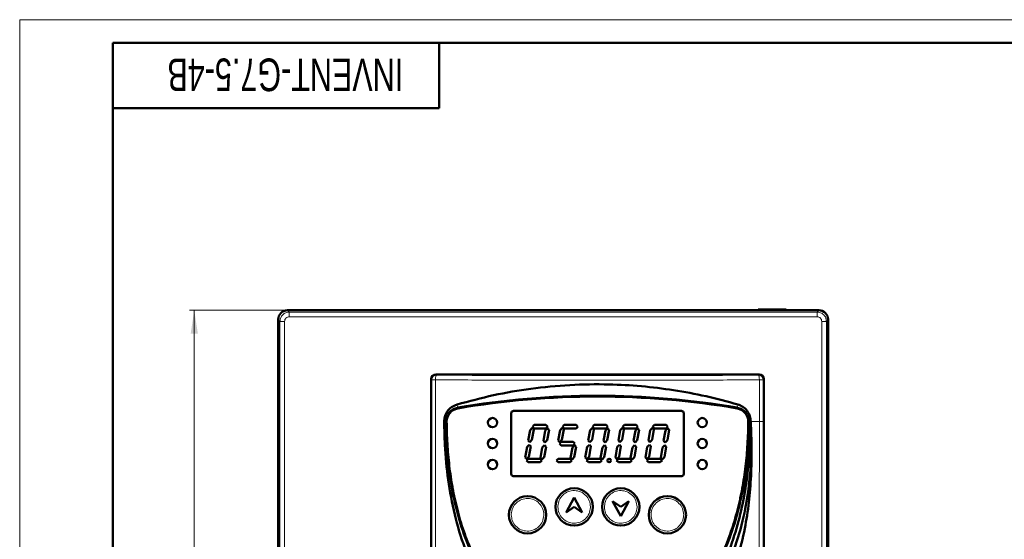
# Model space of a CAD drawing. Header units: millimetres. Extents: x 0 to 594, y 0 to 420.
# Tile 3 of 6: x 0 to 211, y 308 to 420. Entities that reach past the tile are written whole.
import ezdxf

# ---------------------------------------------------------------- set-up
doc = ezdxf.new("R2010")
doc.units = ezdxf.units.MM
doc.linetypes.add('SLD-Сплошная', pattern=[0])
doc.styles.add('SLDTEXTSTYLE0', font='TXT', dxfattribs={"width": 0.7, "bigfont": 'bigfont'})
doc.styles.add('SLDTEXTSTYLE1', font='TXT', dxfattribs={"width": 0.7})
doc.dimstyles.new('SLDDIMSTYLE0', dxfattribs={"dimtxt": 5, "dimasz": 5, "dimexe": 0, "dimexo": 0.0625, "dimgap": 1.25, "dimtad": 2, "dimdec": 1, "dimrnd": 1e-09, "dimzin": 12, "dimdsep": 46, "dimtxsty": 'SLDTEXTSTYLE1', "dimsah": 1, "dimcen": 0.09, "dimadec": 0, "dimazin": 3, "dimtfac": 1, "dimtdec": 3, "dimtofl": 0, "dimtmove": 0, "dimatfit": 3, "dimfxl": 0, "dimfrac": 2, "dimtolj": 1, "dimtzin": 12, "dimarcsym": 0})

# ---------------------------------------------------------------- blocks, each defined once
blk = doc.blocks.new('_D_1')
at = {"color": 7, "linetype": 'SLD-Сплошная', "lineweight": 0}
for p, q in [((57.46, 357.63), (36.46, 357.63)), ((37.46, 114.64), (37.46, 357.63)), ((78.78, 114.64), (36.46, 114.64))]:
    blk.add_line(p, q, dxfattribs=at)
at = {"color": 7, "linetype": 'SLD-Сплошная', "lineweight": 18}
for points in [[(37.46, 357.63), (36.69, 352.63), (38.23, 352.63)], [(37.46, 114.64), (38.23, 119.64), (36.69, 119.64)]]:
    blk.add_solid(points, dxfattribs=at)
at = {"color": 7, "linetype": 'SLD-Сплошная', "lineweight": 18, "insert": (31.01, 234.53), "char_height": 5, "attachment_point": 1, "rotation": 90, "style": 'SLDTEXTSTYLE0'}
blk.add_mtext('В', dxfattribs=at)

msp = doc.modelspace()

# ---------------------------------------------------------------- linework, layer by layer
at = {"color": 7, "linetype": 'SLD-Сплошная', "lineweight": 18}
for q in [(594, 420), (0, 0)]:
    msp.add_line((0, 420), q, dxfattribs=at)
at = {"color": 7, "linetype": 'SLD-Сплошная', "lineweight": 50}
for p, q in [((589, 415), (20, 415)), ((20, 415), (20, 5)), ((90, 401), (90, 415)), ((20, 401), (90, 401)), ((57.46, 357.64), (171.46, 357.64)), ((171.48, 357.63), (57.47, 357.63)), ((158.46, 357.64), (158.46, 357.84)), ((164.06, 357.84), (158.46, 357.84)), ((164.46, 357.84), (164.06, 357.84)), ((164.06, 357.64), (164.06, 357.84)), ((164.46, 357.64), (164.46, 357.84)), ((55.46, 119.64), (55.46, 355.64)), ((55.48, 355.63), (55.48, 260.93)), ((173.48, 355.63), (173.48, 260.93)), ((88.28, 342.83), (88.28, 284.68)), ((158.68, 343.83), (89.27, 343.83)), ((159.68, 260.93), (159.68, 342.83)), ((105.98, 336.03), (141.98, 336.03)), ((105.48, 322.53), (105.48, 335.53)), ((142.48, 335.53), (142.48, 322.53)), ((109.51, 331.94), (109.11, 329.7)), ((109.98, 332.41), (109.51, 331.94)), ((109.91, 329.84), (110.3, 332.08)), ((110.3, 332.08), (109.98, 332.41)), ((110.4, 333.03), (110.02, 332.65)), ((110.02, 332.65), (110.4, 332.27)), ((112.93, 333.03), (110.4, 333.03)), ((110.4, 332.27), (112.93, 332.27)), ((112.78, 331.84), (112.38, 329.6)), ((113.25, 332.3), (112.78, 331.84)), ((113.31, 332.65), (112.93, 333.03)), ((112.93, 332.27), (113.31, 332.65)), ((113.18, 329.74), (113.58, 331.98)), ((113.58, 331.98), (113.25, 332.3)), ((115.96, 331.94), (115.56, 329.7)), ((116.43, 332.41), (115.96, 331.94)), ((116.36, 329.84), (116.75, 332.08)), ((116.75, 332.08), (116.43, 332.41)), ((116.85, 333.03), (116.47, 332.65)), ((116.47, 332.65), (116.85, 332.27)), ((119.38, 333.03), (116.85, 333.03)), ((116.85, 332.27), (119.38, 332.27)), ((119.76, 332.65), (119.38, 333.03)), ((119.38, 332.27), (119.76, 332.65)), ((122.41, 331.94), (122.01, 329.7)), ((122.88, 332.41), (122.41, 331.94)), ((122.81, 329.84), (123.2, 332.08)), ((123.2, 332.08), (122.88, 332.41)), ((123.3, 333.03), (122.92, 332.65)), ((122.92, 332.65), (123.3, 332.27)), ((125.83, 333.03), (123.3, 333.03)), ((123.3, 332.27), (125.83, 332.27)), ((125.68, 331.84), (125.28, 329.6)), ((126.15, 332.3), (125.68, 331.84)), ((126.21, 332.65), (125.83, 333.03)), ((125.83, 332.27), (126.21, 332.65)), ((126.08, 329.74), (126.48, 331.98)), ((126.48, 331.98), (126.15, 332.3)), ((128.86, 331.94), (128.46, 329.7)), ((129.33, 332.41), (128.86, 331.94)), ((129.26, 329.84), (129.65, 332.08)), ((129.65, 332.08), (129.33, 332.41)), ((129.75, 333.03), (129.37, 332.65)), ((129.37, 332.65), (129.75, 332.27)), ((132.28, 333.03), (129.75, 333.03)), ((129.75, 332.27), (132.28, 332.27)), ((132.13, 331.84), (131.73, 329.6)), ((132.6, 332.3), (132.13, 331.84)), ((132.66, 332.65), (132.28, 333.03)), ((132.28, 332.27), (132.66, 332.65)), ((132.53, 329.74), (132.93, 331.98)), ((132.93, 331.98), (132.6, 332.3)), ((135.31, 331.94), (134.91, 329.7)), ((135.78, 332.41), (135.31, 331.94)), ((135.71, 329.84), (136.1, 332.08)), ((136.1, 332.08), (135.78, 332.41)), ((136.2, 333.03), (135.82, 332.65)), ((135.82, 332.65), (136.2, 332.27)), ((138.73, 333.03), (136.2, 333.03)), ((136.2, 332.27), (138.73, 332.27)), ((138.58, 331.84), (138.18, 329.6)), ((139.05, 332.3), (138.58, 331.84)), ((139.11, 332.65), (138.73, 333.03)), ((138.73, 332.27), (139.11, 332.65)), ((138.98, 329.74), (139.38, 331.98)), ((139.38, 331.98), (139.05, 332.3)), ((109.11, 329.7), (109.44, 329.37)), ((109.44, 329.37), (109.91, 329.84)), ((112.38, 329.6), (112.71, 329.27)), ((112.71, 329.27), (113.18, 329.74)), ((115.56, 329.7), (115.89, 329.37)), ((115.89, 329.37), (116.36, 329.84)), ((122.01, 329.7), (122.34, 329.37)), ((122.34, 329.37), (122.81, 329.84)), ((125.28, 329.6), (125.61, 329.27)), ((125.61, 329.27), (126.08, 329.74)), ((128.46, 329.7), (128.79, 329.37)), ((128.79, 329.37), (129.26, 329.84)), ((131.73, 329.6), (132.06, 329.27)), ((132.06, 329.27), (132.53, 329.74)), ((134.91, 329.7), (135.24, 329.37)), ((135.24, 329.37), (135.71, 329.84)), ((138.18, 329.6), (138.51, 329.27)), ((138.51, 329.27), (138.98, 329.74)), ((108.87, 328.31), (108.47, 326.08)), ((109.34, 328.78), (108.87, 328.31)), ((109.27, 326.22), (109.66, 328.46)), ((109.66, 328.46), (109.34, 328.78)), ((112.14, 328.22), (111.75, 325.98)), ((112.61, 328.68), (112.14, 328.22)), ((112.54, 326.12), (112.94, 328.36)), ((112.94, 328.36), (112.61, 328.68)), ((116.21, 329.41), (115.83, 329.03)), ((115.83, 329.03), (116.21, 328.65)), ((118.74, 329.41), (116.21, 329.41)), ((116.21, 328.65), (118.74, 328.65)), ((118.59, 328.22), (118.2, 325.98)), ((119.06, 328.68), (118.59, 328.22)), ((119.12, 329.03), (118.74, 329.41)), ((118.74, 328.65), (119.12, 329.03)), ((118.99, 326.12), (119.39, 328.36)), ((119.39, 328.36), (119.06, 328.68)), ((121.77, 328.31), (121.37, 326.08)), ((122.24, 328.78), (121.77, 328.31)), ((122.17, 326.22), (122.56, 328.46)), ((122.56, 328.46), (122.24, 328.78)), ((125.04, 328.22), (124.65, 325.98)), ((125.51, 328.68), (125.04, 328.22)), ((125.44, 326.12), (125.84, 328.36)), ((125.84, 328.36), (125.51, 328.68)), ((128.22, 328.31), (127.82, 326.08)), ((128.69, 328.78), (128.22, 328.31)), ((128.62, 326.22), (129.01, 328.46)), ((129.01, 328.46), (128.69, 328.78)), ((131.49, 328.22), (131.1, 325.98)), ((131.96, 328.68), (131.49, 328.22)), ((131.89, 326.12), (132.29, 328.36)), ((132.29, 328.36), (131.96, 328.68)), ((134.67, 328.31), (134.27, 326.08)), ((135.14, 328.78), (134.67, 328.31)), ((135.07, 326.22), (135.46, 328.46)), ((135.46, 328.46), (135.14, 328.78)), ((137.94, 328.22), (137.55, 325.98)), ((138.41, 328.68), (137.94, 328.22)), ((138.34, 326.12), (138.74, 328.36)), ((138.74, 328.36), (138.41, 328.68)), ((108.47, 326.08), (108.8, 325.75)), ((109.12, 325.79), (108.74, 325.41)), ((108.74, 325.41), (109.12, 325.03)), ((108.8, 325.75), (109.27, 326.22)), ((111.65, 325.79), (109.12, 325.79)), ((112.03, 325.41), (111.65, 325.79)), ((111.65, 325.03), (112.03, 325.41)), ((111.75, 325.98), (112.07, 325.65)), ((112.07, 325.65), (112.54, 326.12)), ((115.57, 325.79), (115.19, 325.41)), ((115.19, 325.41), (115.57, 325.03)), ((118.1, 325.79), (115.57, 325.79)), ((118.48, 325.41), (118.1, 325.79)), ((118.1, 325.03), (118.48, 325.41)), ((118.2, 325.98), (118.52, 325.65)), ((118.52, 325.65), (118.99, 326.12)), ((121.37, 326.08), (121.7, 325.75)), ((122.02, 325.79), (121.64, 325.41)), ((121.64, 325.41), (122.02, 325.03)), ((121.7, 325.75), (122.17, 326.22)), ((124.55, 325.79), (122.02, 325.79)), ((124.93, 325.41), (124.55, 325.79)), ((124.55, 325.03), (124.93, 325.41)), ((124.65, 325.98), (124.97, 325.65)), ((124.97, 325.65), (125.44, 326.12)), ((127.82, 326.08), (128.15, 325.75)), ((128.47, 325.79), (128.09, 325.41)), ((128.09, 325.41), (128.47, 325.03)), ((128.15, 325.75), (128.62, 326.22)), ((131, 325.79), (128.47, 325.79)), ((131.38, 325.41), (131, 325.79)), ((131, 325.03), (131.38, 325.41)), ((131.1, 325.98), (131.42, 325.65)), ((131.42, 325.65), (131.89, 326.12)), ((134.27, 326.08), (134.6, 325.75)), ((134.92, 325.79), (134.54, 325.41)), ((134.54, 325.41), (134.92, 325.03)), ((134.6, 325.75), (135.07, 326.22)), ((137.45, 325.79), (134.92, 325.79)), ((137.83, 325.41), (137.45, 325.79)), ((137.45, 325.03), (137.83, 325.41)), ((137.55, 325.98), (137.87, 325.65)), ((137.87, 325.65), (138.34, 326.12)), ((109.12, 325.03), (111.65, 325.03)), ((115.57, 325.03), (118.1, 325.03)), ((122.02, 325.03), (124.55, 325.03)), ((128.47, 325.03), (131, 325.03)), ((134.92, 325.03), (137.45, 325.03)), ((55.46, 321.64), (55.46, 321.64)), ((141.98, 322.03), (105.98, 322.03)), ((117.23, 314.25), (118.98, 317.45)), ((118.98, 317.45), (120.73, 314.25)), ((118.98, 315.45), (117.23, 314.25)), ((120.73, 314.25), (118.98, 315.45)), ((127.23, 316.65), (128.98, 315.45)), ((128.98, 313.45), (127.23, 316.65)), ((128.98, 315.45), (130.73, 316.65)), ((130.73, 316.65), (128.98, 313.45))]:
    msp.add_line(p, q, dxfattribs=at)
at = {"color": 8, "linetype": 'SLD-Сплошная', "lineweight": 18}
for p, q in [((57.47, 357.63), (57.84, 357.26)), ((57.84, 356.26), (57.84, 357.26)), ((171.11, 357.26), (57.84, 357.26)), ((171.11, 357.26), (171.48, 357.63)), ((171.11, 357.26), (171.11, 356.26)), ((55.85, 355.26), (55.48, 355.63)), ((55.85, 355.26), (55.85, 260.93)), ((55.85, 355.26), (56.84, 355.26)), ((56.84, 260.93), (56.84, 355.26)), ((57.84, 356.26), (171.11, 356.26)), ((172.11, 355.26), (172.11, 260.93)), ((172.11, 355.26), (173.11, 355.26)), ((173.11, 355.26), (173.48, 355.63)), ((173.11, 260.93), (173.11, 355.26)), ((88.39, 342.71), (88.28, 342.83)), ((88.39, 284.73), (88.39, 342.71)), ((89.23, 342.87), (89.23, 342.71)), ((89.23, 284.75), (89.23, 342.71)), ((89.39, 343.71), (89.27, 343.83)), ((158.68, 343.83), (158.56, 343.71)), ((158.72, 342.71), (158.72, 342.87)), ((158.72, 342.71), (158.72, 333.74)), ((159.56, 342.71), (158.72, 342.71)), ((159.68, 342.83), (159.56, 342.71)), ((159.56, 342.71), (159.56, 333.74)), ((93.95, 336.74), (93.84, 337.43)), ((93.96, 336.72), (93.95, 336.74)), ((153.99, 336.72), (154, 336.74)), ((154, 336.74), (154.12, 337.43)), ((91.45, 333.74), (91.09, 333.74)), ((91.46, 333.74), (91.45, 333.74)), ((156.5, 333.74), (156.49, 333.74)), ((156.86, 333.74), (156.5, 333.74)), ((156.86, 333.74), (158.72, 333.74)), ((159.56, 333.74), (158.72, 333.74)), ((115.48, 315.45), (115.48, 315.59)), ((122.47, 315.32), (122.48, 315.45)), ((125.48, 315.45), (125.48, 315.59)), ((132.47, 315.32), (132.48, 315.45)), ((105.48, 313.75), (105.48, 313.89)), ((112.47, 313.62), (112.48, 313.75)), ((135.48, 313.75), (135.48, 313.89)), ((142.47, 313.62), (142.48, 313.75))]:
    msp.add_line(p, q, dxfattribs=at)
at = {"color": 8, "linetype": 'SLD-Сплошная', "lineweight": 18, "flags": 128}
msp.add_lwpolyline([(89.23, 342.71), (89.06, 342.71), (88.91, 342.71), (88.76, 342.71), (88.64, 342.71), (88.54, 342.71), (88.46, 342.71), (88.41, 342.71), (88.39, 342.71)], dxfattribs=at)
at = {"color": 7, "linetype": 'SLD-Сплошная', "lineweight": 50}
for centre, radius in [((101.48, 333.53), 1), ((146.48, 333.53), 1), ((101.48, 329.03), 1), ((146.48, 329.03), 1), ((101.48, 324.53), 1), ((126.48, 325.41), 0.38), ((146.48, 324.53), 1), ((118.98, 315.45), 4), ((128.98, 315.45), 4), ((108.98, 313.75), 4), ((138.98, 313.75), 4)]:
    msp.add_circle(centre, radius, dxfattribs=at)
for centre, radius, start, end in [((57.46, 355.64), 2, 90, 180), ((171.46, 355.64), 2, 46.8052, 90), ((123.98, 161.74), 177.56, 80.2655, 99.7345), ((123.98, 161.74), 177.54, 80.2655, 99.7345), ((123.98, 161.74), 177.39, 80.2655, 99.7345), ((94.46, 333.76), 3.01, 99.7345, 180.4794), ((94.46, 333.76), 3, 99.7345, 180.4794), ((94.46, 333.76), 2.85, 99.7345, 180.4768), ((105.98, 335.53), 0.5, 90, 180), ((141.98, 335.53), 0.5, 0, 90), ((153.49, 333.76), 2.85, 359.5232, 80.2655), ((153.49, 333.76), 3, 359.5206, 80.2655), ((153.49, 333.76), 3.01, 359.5206, 80.2655), ((105.98, 322.53), 0.5, 180, 270), ((141.98, 322.53), 0.5, 270, 0)]:
    msp.add_arc(centre, radius, start, end, dxfattribs=at)
at = {"color": 8, "linetype": 'SLD-Сплошная', "lineweight": 18}
for centre, start, end in [((89.39, 342.71), 90.0817, 179.9183), ((158.56, 342.71), 0.0817, 89.9183)]:
    msp.add_arc(centre, 1, start, end, dxfattribs=at)
at = {"color": 7, "linetype": 'SLD-Сплошная', "lineweight": 50}
for centre, major_axis, start_param, end_param in [((57.48, 355.63), (-1.42, 1.42), 5.498396, 7.067974), ((171.47, 355.63), (-1.42, -1.42), 2.356803, 3.926382), ((89.28, 342.83), (0.708, -0.708), 2.356803, 3.926382), ((158.67, 342.83), (0.708, 0.708), 5.498396, 7.067974)]:
    msp.add_ellipse(centre, major_axis=major_axis, ratio=0.998783, start_param=start_param, end_param=end_param, dxfattribs=at)
at = {"color": 8, "linetype": 'SLD-Сплошная', "lineweight": 18}
for points, knots in [([(55.85, 355.26), (55.88, 355.52), (55.94, 356.05), (56.4, 356.71), (57.06, 357.17), (57.58, 357.23), (57.84, 357.26)], [0, 0, 0, 0, 0.250012, 0.500003, 0.749993, 1, 1, 1, 1]), ([(171.11, 357.26), (171.37, 357.23), (171.89, 357.17), (172.55, 356.71), (173.02, 356.05), (173.08, 355.52), (173.11, 355.26)], [0, 0, 0, 0, 0.25001, 0.5, 0.74999, 1, 1, 1, 1]), ([(56.84, 355.26), (56.86, 355.39), (56.89, 355.65), (57.12, 355.98), (57.45, 356.21), (57.71, 356.24), (57.84, 356.26)], [0, 0, 0, 0, 0.250021, 0.5, 0.749979, 1, 1, 1, 1]), ([(171.11, 356.26), (171.24, 356.24), (171.5, 356.21), (171.83, 355.98), (172.06, 355.65), (172.09, 355.39), (172.11, 355.26)], [0, 0, 0, 0, 0.250021, 0.5, 0.749979, 1, 1, 1, 1]), ([(89.39, 343.71), (89.37, 343.7), (89.33, 343.67), (89.29, 343.48), (89.25, 343.21), (89.24, 342.98), (89.23, 342.87)], [0, 0, 0, 0, 0.237159, 0.492701, 0.752229, 1, 1, 1, 1]), ([(89.23, 342.71), (93.84, 342.69), (103.05, 342.65), (116.99, 342.62), (130.96, 342.62), (144.9, 342.65), (154.12, 342.69), (158.72, 342.71)], [0, 0, 0, 0, 0.200001, 0.4, 0.599999, 0.799999, 1, 1, 1, 1]), ([(158.56, 343.71), (153.98, 343.69), (144.81, 343.65), (130.92, 343.62), (117.03, 343.62), (103.14, 343.65), (93.97, 343.69), (89.39, 343.71)], [0, 0, 0, 0, 0.199986, 0.39999, 0.600003, 0.800011, 1, 1, 1, 1]), ([(158.72, 342.87), (158.71, 342.98), (158.7, 343.21), (158.66, 343.48), (158.62, 343.67), (158.58, 343.7), (158.56, 343.71)], [0, 0, 0, 0, 0.247771, 0.507299, 0.762841, 1, 1, 1, 1]), ([(158.72, 333.74), (158.72, 328.7), (158.71, 318.63), (158.67, 303.55), (158.62, 288.44), (158.62, 278.34), (158.61, 273.28)], [0, 0, 0, 0, 0.2493714, 0.4991808, 0.749399, 1, 1, 1, 1]), ([(159.56, 333.74), (159.56, 333.3), (159.56, 332.43), (159.56, 331.1), (159.56, 329.57), (159.56, 327.62), (159.56, 325.22), (159.55, 322.52), (159.55, 320.12), (159.54, 318.02), (159.54, 316.24), (159.54, 314.27), (159.53, 311.97), (159.52, 309.42), (159.52, 306.37), (159.51, 303.45), (159.5, 300.73), (159.5, 298.63), (159.49, 296.59), (159.49, 294.53), (159.48, 292.2), (159.47, 289.68), (159.47, 286.97), (159.46, 283.93), (159.46, 280.57), (159.46, 276.9), (159.46, 274.46), (159.46, 273.28)], [0, 0, 0, 0, 0.021517, 0.043363, 0.065538, 0.097408, 0.140125, 0.184709, 0.231165, 0.25929, 0.288781, 0.319638, 0.356745, 0.403279, 0.446437, 0.507856, 0.548422, 0.581539, 0.612338, 0.649539, 0.683857, 0.728455, 0.774667, 0.818206, 0.879318, 0.941199, 1, 1, 1, 1]), ([(105.48, 313.89), (105.55, 314.34), (105.68, 315.24), (106.52, 316.36), (107.68, 317.1), (109.04, 317.34), (110.4, 317.05), (111.53, 316.27), (112.32, 315.11), (112.42, 314.21), (112.48, 313.75)], [0, 0, 0, 0, 0.125, 0.250001, 0.375001, 0.500001, 0.625001, 0.750001, 0.875, 1, 1, 1, 1]), ([(115.48, 315.59), (115.55, 316.04), (115.68, 316.94), (116.52, 318.06), (117.68, 318.8), (119.04, 319.04), (120.4, 318.75), (121.53, 317.96), (122.32, 316.81), (122.42, 315.9), (122.48, 315.45)], [0, 0, 0, 0, 0.125, 0.250001, 0.375001, 0.500001, 0.625001, 0.750001, 0.875, 1, 1, 1, 1]), ([(125.48, 315.59), (125.55, 316.04), (125.68, 316.94), (126.52, 318.06), (127.68, 318.8), (129.04, 319.04), (130.4, 318.75), (131.53, 317.96), (132.32, 316.81), (132.42, 315.9), (132.48, 315.45)], [0, 0, 0, 0, 0.125, 0.250001, 0.375001, 0.500001, 0.625001, 0.750001, 0.875, 1, 1, 1, 1]), ([(135.48, 313.89), (135.55, 314.34), (135.68, 315.24), (136.52, 316.36), (137.68, 317.1), (139.04, 317.34), (140.4, 317.05), (141.53, 316.27), (142.32, 315.11), (142.42, 314.21), (142.48, 313.75)], [0, 0, 0, 0, 0.1250004, 0.2500006, 0.3750008, 0.5000008, 0.6250007, 0.7500006, 0.8750003, 1, 1, 1, 1]), ([(122.47, 315.32), (122.4, 314.87), (122.27, 313.97), (121.43, 312.84), (120.27, 312.1), (118.91, 311.86), (117.55, 312.16), (116.42, 312.94), (115.63, 314.09), (115.53, 315), (115.48, 315.45)], [0, 0, 0, 0, 0.125001, 0.250001, 0.375001, 0.500002, 0.625001, 0.750001, 0.875001, 1, 1, 1, 1]), ([(132.47, 315.32), (132.4, 314.87), (132.27, 313.97), (131.43, 312.84), (130.27, 312.1), (128.91, 311.86), (127.55, 312.16), (126.42, 312.94), (125.63, 314.09), (125.53, 315), (125.48, 315.45)], [0, 0, 0, 0, 0.125001, 0.250001, 0.375001, 0.500002, 0.625001, 0.750001, 0.875001, 1, 1, 1, 1]), ([(112.47, 313.62), (112.4, 313.17), (112.27, 312.27), (111.43, 311.14), (110.27, 310.41), (108.91, 310.17), (107.55, 310.46), (106.42, 311.24), (105.63, 312.4), (105.53, 313.3), (105.48, 313.75)], [0, 0, 0, 0, 0.125001, 0.250001, 0.375001, 0.500002, 0.625001, 0.750001, 0.875001, 1, 1, 1, 1]), ([(142.47, 313.62), (142.4, 313.17), (142.27, 312.27), (141.43, 311.14), (140.27, 310.41), (138.91, 310.17), (137.55, 310.46), (136.42, 311.24), (135.63, 312.4), (135.53, 313.3), (135.48, 313.75)], [0, 0, 0, 0, 0.125001, 0.250001, 0.375001, 0.500002, 0.625001, 0.750001, 0.875001, 1, 1, 1, 1])]:
    msp.add_open_spline(points, degree=3, knots=knots, dxfattribs=at)
at = {"color": 7, "linetype": 'SLD-Сплошная', "lineweight": 50}
for points, knots in [([(93.84, 337.43), (96.44, 338.12), (101.66, 339.52), (109.76, 340.9), (118.04, 341.7), (125.97, 341.83), (133.4, 341.41), (140.36, 340.56), (147.3, 339.27), (151.84, 338.04), (154.12, 337.43)], [0, 0, 0, 0, 0.1331205, 0.2662314, 0.4031953, 0.540156, 0.6539157, 0.7676778, 0.8838361, 1, 1, 1, 1]), ([(91.09, 333.74), (91.11, 334.08), (91.17, 334.86), (91.7, 335.95), (92.6, 336.92), (93.41, 337.26), (93.84, 337.43)], [0, 0, 0, 0, 0.210184, 0.46656, 0.724582, 1, 1, 1, 1]), ([(154.12, 337.43), (154.47, 337.29), (155.23, 336.99), (156.14, 336.11), (156.76, 334.98), (156.83, 334.14), (156.86, 333.74)], [0, 0, 0, 0, 0.231523, 0.494833, 0.756256, 1, 1, 1, 1]), ([(123.98, 283.8), (122.62, 283.86), (119.92, 283.97), (115.95, 284.89), (112.18, 286.38), (108.54, 288.5), (105.16, 291.24), (102.1, 294.58), (99.47, 298.32), (97.27, 302.37), (95.09, 307.51), (93.2, 313.81), (91.85, 321.23), (91.21, 327.9), (91.12, 332.08), (91.09, 333.74)], [0, 0, 0, 0, 0.060809, 0.121599, 0.182444, 0.243303, 0.310657, 0.378062, 0.447088, 0.516384, 0.585545, 0.698556, 0.812006, 0.925284, 1, 1, 1, 1]), ([(123.98, 286.26), (122.46, 286.33), (119.58, 286.46), (115.55, 287.46), (112.01, 288.89), (108.49, 290.93), (105.05, 293.71), (101.81, 297.3), (98.88, 301.63), (96.32, 306.74), (94.21, 312.68), (92.68, 319.19), (91.68, 326.27), (91.53, 331.19), (91.45, 333.74)], [0, 0, 0, 0, 0.071022, 0.134421, 0.193185, 0.249238, 0.324339, 0.399124, 0.475175, 0.568176, 0.665944, 0.769684, 0.880586, 1, 1, 1, 1]), ([(156.34, 333.74), (156.34, 333.54), (156.32, 332.54), (156.27, 330.74), (156.17, 328.74), (156.02, 326.75), (155.83, 324.76), (155.53, 322.38), (155.16, 320), (154.78, 318.04), (154.35, 316.09), (153.87, 314.14), (153.2, 311.84), (152.57, 309.94), (151.87, 308.06), (151.26, 306.58), (150.43, 304.76), (149.53, 302.98), (148.53, 301.24), (147.45, 299.55), (146.53, 298.25), (145.3, 296.67), (144.24, 295.46), (142.84, 294.03), (141.66, 292.95), (140.1, 291.7), (138.78, 290.78), (137.07, 289.74), (135.29, 288.82), (133.44, 288.06), (131.53, 287.44), (129.59, 286.95), (127.21, 286.57), (124.81, 286.41), (122.41, 286.44), (120.01, 286.67), (117.65, 287.11), (115.72, 287.65), (113.84, 288.33), (112, 289.13), (110.25, 290.1), (108.56, 291.19), (107.28, 292.14), (105.75, 293.44), (104.59, 294.54), (103.22, 296.01), (102.19, 297.24), (100.99, 298.84), (100.09, 300.16), (99.05, 301.87), (98.08, 303.62), (97.21, 305.42), (96.41, 307.26), (95.67, 309.12), (95.02, 311.01), (94.43, 312.92), (93.9, 314.85), (93.35, 317.19), (92.96, 319.15), (92.61, 321.12), (92.32, 323.1), (92.05, 325.48), (91.87, 327.48), (91.74, 329.45), (91.65, 331.41), (91.63, 332.96), (91.61, 333.74)], [0, 0, 0, 0, 0.004698, 0.023489, 0.042281, 0.051677, 0.070469, 0.089261, 0.108054, 0.126847, 0.136242, 0.155036, 0.17383, 0.192624, 0.20202, 0.220816, 0.230212, 0.249008, 0.267806, 0.277203, 0.296003, 0.305399, 0.324202, 0.333598, 0.352404, 0.361801, 0.380609, 0.390006, 0.408816, 0.427626, 0.437024, 0.455834, 0.474643, 0.49345, 0.512256, 0.531064, 0.549873, 0.568683, 0.57808, 0.59689, 0.6157, 0.625098, 0.643906, 0.653303, 0.672108, 0.681505, 0.700307, 0.709704, 0.728504, 0.7379, 0.756698, 0.775495, 0.784891, 0.803686, 0.822481, 0.831877, 0.850671, 0.869464, 0.888257, 0.897653, 0.916446, 0.935238, 0.95403, 0.963426, 0.981707, 1, 1, 1, 1]), ([(122.98, 271.8), (125.49, 273.35), (130.19, 276.22), (136.47, 281.31), (141.9, 286.72), (146.61, 292.7), (150.43, 299.21), (153.38, 306.1), (155.41, 313.1), (156.56, 320.07), (157.07, 326.9), (156.93, 331.46), (156.86, 333.74)], [0, 0, 0, 0, 0.118267, 0.220681, 0.32337, 0.425634, 0.525544, 0.625884, 0.725843, 0.817112, 0.908628, 1, 1, 1, 1]), ([(156.86, 333.74), (156.79, 331.07), (156.65, 326.28), (155.8, 319.39), (154.54, 313.11), (152.68, 306.98), (150.37, 301.64), (147.71, 297.12), (144.86, 293.39), (141.56, 290.12), (137.8, 287.45), (133.58, 285.39), (128.92, 284.06), (125.62, 283.89), (123.98, 283.8)], [0, 0, 0, 0, 0.1200383, 0.215975, 0.3123432, 0.4084055, 0.5039228, 0.5742358, 0.6447606, 0.7148752, 0.7833141, 0.851714, 0.92584, 1, 1, 1, 1]), ([(156.5, 333.74), (156.42, 331.19), (156.27, 326.27), (155.27, 319.19), (153.74, 312.69), (151.63, 306.74), (149.08, 301.63), (146.15, 297.31), (142.9, 293.71), (139.46, 290.93), (135.94, 288.89), (132.4, 287.46), (128.37, 286.46), (125.5, 286.33), (123.98, 286.26)], [0, 0, 0, 0, 0.119389, 0.230268, 0.33399, 0.43174, 0.524724, 0.60077, 0.675547, 0.750637, 0.806718, 0.865511, 0.928941, 1, 1, 1, 1]), ([(130.83, 273.28), (133.19, 275.06), (137.14, 278.04), (141.99, 283), (145.75, 287.63), (149.09, 292.77), (151.9, 298.41), (154.12, 304.5), (155.63, 310.54), (156.53, 316.42), (156.99, 322.14), (157.07, 326.95), (157, 330.82), (156.91, 332.77), (156.86, 333.74)], [0, 0, 0, 0, 0.127621, 0.213755, 0.300103, 0.386202, 0.479931, 0.573978, 0.667784, 0.750015, 0.832265, 0.915973, 0.95797, 1, 1, 1, 1])]:
    msp.add_open_spline(points, degree=3, knots=knots, dxfattribs=at)

# ---------------------------------------------------------------- texts
at = {"color": 7, "linetype": 'Continuous', "lineweight": 0, "insert": (56.99, 404.67), "char_height": 7, "attachment_point": 2, "rotation": 180, "style": 'SLDTEXTSTYLE1'}
msp.add_mtext('INVENT-G7.5-4B', dxfattribs=at)

# ---------------------------------------------------------------- dimensions: what is measured, and where the dimension line sits
at = {"color": 7, "linetype": 'SLD-Сплошная', "lineweight": 18}
dim = msp.add_linear_dim(base=(37.46, 357.63), p1=(78.79, 114.64), p2=(57.47, 357.63), angle=90, text='В', dimstyle='SLDDIMSTYLE0', dxfattribs=at)
dim.commit()
dim.dimension.update_dxf_attribs({"geometry": '_D_1', "text_midpoint": (37.46, 236.13), "dimtype": 160})

doc.saveas('drawing.dxf')
